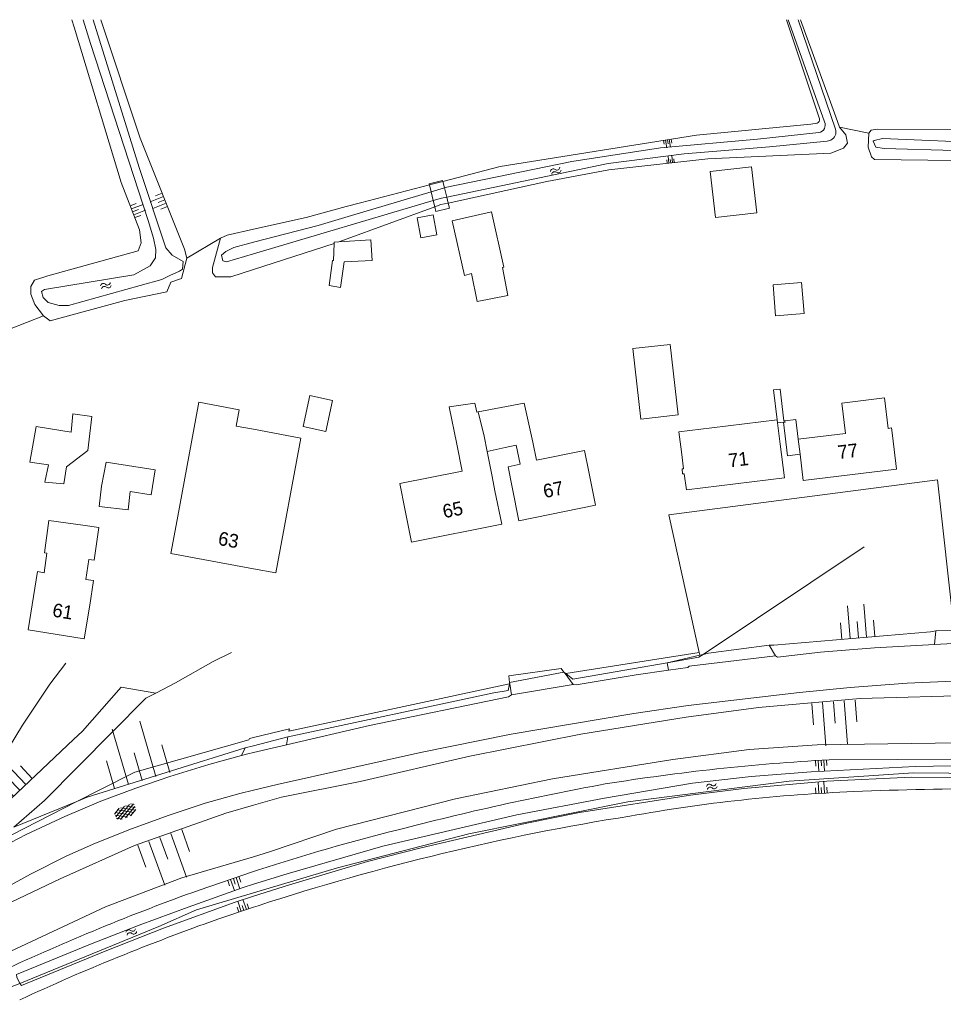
# Model space of a CAD drawing. Extents: x 99476 to 102828, y 406437 to 407931.
# Tile 157 of 162: x 101966 to 102101, y 407786 to 407931. Entities that reach past the tile are written whole.
import ezdxf

# ---------------------------------------------------------------- set-up
doc = ezdxf.new("R2010")
doc.units = 0
doc.header["$MEASUREMENT"] = 0
doc.linetypes.add('DGN Style 2', pattern=[60.553652, 36.332191, -24.221461])
for name, color, linetype, lineweight in [('BG_bijgebouw', 253, 'Continuous', 0), ('BG_dakoverstek', 253, 'Continuous', 13), ('BG_dakoverstek bijgebouw', 253, 'Continuous', 0), ('BG_gesloten verharding', 253, 'Continuous', 0), ('BG_hek', 253, 'Continuous', 0), ('BG_hoofdgebouw', 253, 'Continuous', 13), ('BG_huisnummer', 253, 'Continuous', 0), ('BG_insteek sloot', 253, 'Continuous', 0), ('BG_kant onverhard', 253, 'DGN Style 2', 0), ('BG_kant sloot', 253, 'Continuous', 0), ('BG_kant verharding', 253, 'Continuous', 0), ('BG_kunstwerk', 253, 'Continuous', 0), ('BG_overig lijnvormig object', 253, 'Continuous', 0), ('BG_talud', 253, 'Continuous', 0), ('BG_taludsymbool', 253, 'Continuous', 0), ('BG_tussenmuur', 253, 'Continuous', 0), ('BG_vlakafsluiter', 253, 'Continuous', 0), ('BG_watersymbool', 253, 'Continuous', 0)]:
    doc.layers.add(name, color=color, linetype=linetype, lineweight=lineweight)
doc.styles.add('Style-WORKING', font='WORKING.shx')

# ---------------------------------------------------------------- blocks, each defined once
blk = doc.blocks.new('S01GV4')
at = {"layer": 'BG_gesloten verharding', "linetype": 'Continuous', "lineweight": 0}
for p, q in [((0, 0.278304), (0.9421, 0.823239)), ((0, -0.181671), (1.741927, 0.823239)), ((0, 0.098949), (1.593645, -0.823239)), ((0.117, -0.579), (1.53, 0.238)), ((0.163, 0.466), (2.296, -0.767)), ((0.531, -0.801), (3.134, 0.701)), ((0.567, 0.694), (2.709, -0.545)), ((1.118159, 0.823239), (3.097745, -0.32208)), ((1.293565, -0.823239), (3.161206, 0.256049)), ((1.529745, 0.23842), (2.542019, 0.823239)), ((1.91699, 0.823239), (3.161206, 0.104286)), ((2.715943, 0.823239), (3.161206, 0.565645)), ((0, -0.363991), (0.793486, -0.823239)), ((2.092105, -0.823239), (3.161206, -0.205903))]:
    blk.add_line(p, q, dxfattribs=at)
blk = doc.blocks.new('S04')
at = {"layer": 'BG_taludsymbool', "linetype": 'Continuous', "lineweight": 0}
for p, q in [((-0.5, 0), (-0.5, -0.5)), ((-0.25, 0), (-0.25, -1)), ((0, 0), (0, -0.5)), ((0.25, 0), (0.25, -1)), ((0.5, 0), (0.5, -0.5))]:
    blk.add_line(p, q, dxfattribs=at)
blk = doc.blocks.new('WATERS')
at = {"layer": 'BG_watersymbool', "linetype": 'Continuous', "lineweight": 0}
for centre, start, end in [((-0.375, 0.25), 28.07249, 151.92751), ((-0.375, -0.2), 28.07249, 151.92751), ((0.375, 0.65), 208.07249, 331.92751), ((0.375, 0.2), 208.07249, 331.92751)]:
    blk.add_arc(centre, 0.425, start, end, dxfattribs=at)

msp = doc.modelspace()

# ---------------------------------------------------------------- linework, layer by layer
at = {"layer": 'BG_bijgebouw', "linetype": 'Continuous', "lineweight": 0, "flags": 128}
msp.add_lwpolyline([(102055.672, 407882.356), (102056.831, 407872.002), (102062.309, 407872.616), (102061.15, 407882.97)], dxfattribs=at)
at = {"layer": 'BG_dakoverstek', "linetype": 'Continuous', "lineweight": 13}
for p, q in [((102076.93, 407871.419), (102076.874, 407871.876)), ((102077.8, 407871.524), (102076.93, 407871.419)), ((102080.234, 407866.82), (102079.968, 407869.022))]:
    msp.add_line(p, q, dxfattribs=at)
at = {"layer": 'BG_dakoverstek', "linetype": 'Continuous', "lineweight": 13, "flags": 128}
for points in [[(102077.987, 407871.742), (102077.848, 407871.725), (102077.284, 407876.379), (102076.334, 407876.264), (102076.874, 407871.876)], [(102093.145, 407870.619), (102092.615, 407875.098), (102086.378, 407874.335), (102086.908, 407869.863)], [(102032.993, 407873.033), (102032.776, 407872.991), (102032.471, 407874.342), (102028.716, 407873.813), (102029.833, 407868.286)], [(102040.975, 407868.597), (102039.702, 407874.342), (102032.993, 407873.033)], [(102079.968, 407869.022), (102079.615, 407871.939), (102077.987, 407871.742)], [(102080.234, 407866.82), (102078.394, 407866.597), (102077.8, 407871.524)]]:
    msp.add_lwpolyline(points, dxfattribs=at)
at = {"layer": 'BG_dakoverstek bijgebouw', "linetype": 'Continuous', "lineweight": 0}
for p, q in [((102011.819, 407897.796), (102011.741, 407895.281)), ((102012.785, 407891.311), (102013.299, 407895.067)), ((102012.785, 407891.311), (102011.107, 407891.634)), ((102077.459, 407891.83), (102076.254, 407891.732)), ((102061.15, 407882.97), (102055.672, 407882.356))]:
    msp.add_line(p, q, dxfattribs=at)
at = {"layer": 'BG_dakoverstek bijgebouw', "linetype": 'Continuous', "lineweight": 0, "flags": 128}
for points in [[(102067.03, 407908.368), (102073.118, 407909.058), (102073.884, 407902.292), (102067.797, 407901.602), (102067.03, 407908.368)], [(102031.996, 407893.355), (102030.986, 407893.075), (102029.136, 407901.111), (102034.922, 407902.428), (102036.759, 407894.321), (102036.525, 407894.254)], [(102024.02, 407901.552), (102026.383, 407901.979), (102026.913, 407899.05), (102024.55, 407898.623), (102024.02, 407901.552)], [(102012.537, 407898.029), (102011.825, 407897.984), (102011.819, 407897.796)], [(102013.299, 407895.067), (102017.406, 407895.281), (102017.228, 407898.322), (102012.537, 407898.029)], [(102011.741, 407895.281), (102011.609, 407895.299), (102011.107, 407891.634)], [(102036.525, 407894.254), (102037.338, 407890.145), (102032.809, 407889.246), (102031.996, 407893.355)], [(102076.254, 407891.732), (102076.623, 407887.175), (102080.827, 407887.515), (102080.458, 407892.073), (102077.459, 407891.83)], [(102011.598, 407874.726), (102008.248, 407875.445), (102007.284, 407870.9), (102010.633, 407870.181), (102011.598, 407874.726)], [(101977.68, 407862.131), (101978.378, 407865.673), (101985.564, 407864.535), (101984.961, 407860.887), (101981.875, 407861.356)], [(101977.68, 407862.131), (101977.355, 407859.145), (101981.583, 407858.684), (101981.875, 407861.356)]]:
    msp.add_lwpolyline(points, dxfattribs=at)
at = {"layer": 'BG_hek', "linetype": 'Continuous', "lineweight": 0}
msp.add_line((102076.36, 407838.78), (102099.394, 407840.759), dxfattribs=at)
at = {"layer": 'BG_hoofdgebouw', "linetype": 'Continuous', "lineweight": 13}
for p, q in [((102072.08, 407871.286), (102076.874, 407871.876)), ((102067.286, 407870.696), (102072.08, 407871.286)), ((102077.31, 407868.33), (102076.93, 407871.419)), ((102086.908, 407869.863), (102079.968, 407869.022)), ((102034.314, 407867.225), (102036.951, 407867.823)), ((102035.04, 407863.56), (102034.314, 407867.225)), ((102035.04, 407863.56), (102035.432, 407861.473)), ((102073.126, 407862.78), (102068.333, 407862.19))]:
    msp.add_line(p, q, dxfattribs=at)
at = {"layer": 'BG_hoofdgebouw', "linetype": 'Continuous', "lineweight": 13, "flags": 128}
for points in [[(101988.78, 407857.18), (101991.977, 407874.463), (101997.906, 407873.366), (101997.46, 407870.957), (102000, 407870.486739)], [(102000, 407870.486739), (102006.95, 407869.2)], [(102062.81, 407867.18), (102062.445, 407870.1), (102067.286, 407870.696)], [(102093.8, 407869.59), (102093.668, 407870.682), (102093.145, 407870.619)], [(102006.95, 407869.2), (102003.29, 407849.41), (102000, 407850.018074)], [(102080.234, 407866.82), (102080.7, 407862.96), (102094.4, 407864.62), (102093.8, 407869.59)], [(102029.833, 407868.286), (102030.626, 407864.364), (102021.47, 407862.512), (102022.22, 407858.8)], [(102037.98, 407861.97), (102037.374, 407865.001), (102039.124, 407865.354), (102038.562, 407868.148), (102036.951, 407867.823)], [(102049.2, 407864.23), (102048.575, 407867.356), (102041.511, 407865.933), (102040.975, 407868.597)], [(102077.31, 407868.33), (102077.92, 407863.37), (102073.126, 407862.78)], [(102068.333, 407862.19), (102063.54, 407861.6), (102063.21, 407863.97), (102062.99, 407863.95), (102062.91, 407864.67), (102063.12, 407864.7), (102062.81, 407867.18)], [(102037.98, 407861.97), (102038.96, 407857.07), (102050.18, 407859.33), (102049.2, 407864.23)], [(102022.22, 407858.8), (102023.21, 407853.9), (102036.424, 407856.573), (102035.432, 407861.473)], [(101974.93, 407856.4), (101969.97, 407857.09), (101969.32, 407852.37), (101969.67, 407852.32), (101969.27, 407849.43), (101968.28, 407849.58), (101966.93, 407841.03), (101975.16, 407839.7), (101975.95, 407844.64)], [(101974.93, 407856.4), (101977.291, 407856.058), (101976.598, 407851.277), (101975.811, 407851.391), (101975.385, 407848.452)], [(102000, 407850.018074), (101987.87, 407852.26), (101988.78, 407857.18)], [(101975.385, 407848.452), (101976.53, 407848.269), (101975.95, 407844.64)]]:
    msp.add_lwpolyline(points, dxfattribs=at)
at = {"layer": 'BG_insteek sloot', "linetype": 'Continuous', "lineweight": 0}
for p, q in [((102082.724, 407915.44), (102081.786, 407915.332)), ((102027.778, 407906.909), (102025.807, 407906.397)), ((102015.705, 407903.769), (102025.807, 407906.397)), ((102013.614, 407903.207), (102015.705, 407903.769)), ((102084.48, 407821.95), (102149.59, 407822.244)), ((101992.019, 407802.81), (102000, 407805.53294)), ((102000, 407805.53294), (102000.73, 407805.782)), ((102000, 407800.291573), (101994.765, 407798.528)), ((102000.684, 407800.522), (102000, 407800.291573))]:
    msp.add_line(p, q, dxfattribs=at)
at = {"layer": 'BG_insteek sloot', "linetype": 'Continuous', "lineweight": 0, "flags": 128}
for points in [[(101969.18, 407887.145), (101967.909, 407888.814), (101967.297, 407890.351), (101967.296, 407891.442), (101967.823, 407892.4), (101969.785, 407893.042), (101983.071, 407896.7), (101983.482, 407897.873), (101983.266, 407899.773), (101980.59, 407906.747), (101973.645, 407929.55), (101973.302192, 407930.653)], [(101977.558903, 407930.653), (101983.371, 407913.27), (101989.848, 407896.943), (101990.195, 407895.638)], [(102078.241734, 407930.653), (102083.098, 407916.086)], [(102085.994, 407914.879), (102085.476, 407916.387), (102080.292346, 407930.653)], [(102081.786, 407915.332), (102065.011, 407913.68), (102036.21, 407909.103), (102027.778, 407906.909)], [(102183.079, 407913.105), (102183.327, 407912.177), (102182.641, 407911.451), (102180.325, 407911.395), (102166.508, 407911.935), (102128.224, 407913.679), (102108.754, 407914.501), (102091.605, 407914.587), (102090.669, 407914.403)], [(102028.569, 407903.729), (102043.044, 407906.896), (102052.151, 407908.584), (102066.662, 407910.237), (102084.743, 407911.026)], [(102091.138, 407910.104), (102102.884, 407909.954), (102123.685, 407909.054), (102124.081, 407908.626), (102127.219, 407888.698), (102129.965, 407865.622), (102130.534, 407863.679), (102130.967, 407862.691), (102132.598, 407861.855), (102137.668, 407861.436)], [(102026.611, 407903.17), (102027.491, 407903.493), (102028.569, 407903.729)], [(102000, 407899.883511), (102007.717, 407901.622), (102013.614, 407903.207)], [(102026.611, 407903.17), (102013.214, 407898.248), (102012.537, 407898.029)], [(101995.168, 407898.583), (101996.127, 407899.011), (102000, 407899.883511)], [(102000, 407893.967529), (101996.655, 407892.884), (101994.418, 407892.893), (101993.956, 407893.455), (101993.989, 407894.248), (101995.168, 407898.583)], [(102011.819, 407897.796), (102000, 407893.967529)], [(101990.195, 407895.638), (101989.439, 407892.632), (101987.857, 407892.104), (101987.281, 407890.667), (101981.082, 407889.416), (101970.153, 407886.434), (101969.18, 407887.145)]]:
    msp.add_lwpolyline(points, dxfattribs=at)
at = {"layer": 'BG_insteek sloot', "linetype": 'Continuous', "lineweight": 0, "extrusion": (0, 0, -1)}
for centre, radius, start, end in [((-102082.495111, 407916.003778), 0.60847, 172.233892, 247.903274), ((-102102.011668, 407505.913678), 316.522221, 80.840575, 86.824852), ((-102127.734466, 407402.701724), 422.60786, 75.377306, 79.624996), ((-102094.840355, 407516.60079), 304.109407, 71.973179, 75.956573), ((-102108.032721, 407479.135077), 343.8381, 65.045689, 70.280967)]:
    msp.add_arc(centre, radius, start, end, dxfattribs=at)
at = {"layer": 'BG_insteek sloot', "linetype": 'Continuous', "lineweight": 0}
for centre, radius, start, end in [((102097.694053, 407577.438187), 240.022035, 92.287228, 100.184917), ((102108.664602, 407340.923398), 476.788652, 87.477366, 92.470215), ((102110.698991, 407463.951268), 354.09484, 99.008905, 108.101033), ((102103.262873, 407490.442865), 326.631656, 109.400657, 114.913393)]:
    msp.add_arc(centre, radius, start, end, dxfattribs=at)
at = {"layer": 'BG_kant onverhard', "linetype": 'DGN Style 2', "lineweight": 0}
msp.add_line((102076.595, 407837.233), (102075.709, 407838.763), dxfattribs=at)
at = {"layer": 'BG_kant sloot', "linetype": 'Continuous', "lineweight": 0}
for p in [(102014.368, 407901.905), (102028.011, 407905.971)]:
    msp.add_line(p, (102026.058, 407905.389), dxfattribs=at)
at = {"layer": 'BG_kant sloot', "linetype": 'Continuous', "lineweight": 0, "flags": 128}
for points in [[(101974.983442, 407930.653), (101976.055, 407927.169), (101984.518, 407901.16), (101985.312, 407898.582), (101985.66, 407896.913), (101985.628, 407895.658), (101984.804, 407894.502), (101982.448, 407893.165), (101969.308, 407891.011), (101968.863, 407890.73), (101969.111, 407889.854), (101969.854, 407889.11), (101971.454, 407888.663), (101972.855, 407888.679), (101983.356, 407891.628), (101986.537, 407892.469), (101987.691, 407893.096), (101989.125, 407893.706), (101989.57, 407894.019), (101989.684, 407895.126), (101988.068, 407896.053), (101987.143, 407897.144), (101983.226, 407908.959), (101976.467727, 407930.653)], [(102083.815, 407915.634), (102078.656, 407930.117), (102078.491535, 407930.653)], [(102079.942433, 407930.653), (102085.442, 407914.568)], [(102082.996, 407914.07), (102073.981, 407913.125), (102059.714, 407911.851), (102046.699, 407909.823), (102028.11, 407906.001), (102028.011, 407905.971)], [(102028.35, 407904.608), (102052.04, 407909.524), (102063.201, 407910.938), (102075.729, 407911.976), (102084.2, 407912.789), (102084.757, 407912.956)], [(102137.655, 407862.541), (102134.571, 407862.657), (102132.431, 407863.409), (102131.309, 407864.263), (102130.557, 407866.519), (102128.987, 407879.448), (102124.473, 407910.116), (102123.978, 407910.477), (102113.198, 407911.14), (102092.547, 407911.728), (102091.347, 407911.939), (102090.964, 407912.812), (102091.078, 407912.927), (102092.325, 407913.194), (102108.509, 407912.496), (102128.999, 407911.446), (102158.494, 407909.728)], [(102026.381, 407904.092), (102000, 407896.280011)], [(102026.381, 407904.092), (102027.594, 407904.451), (102028.35, 407904.608)], [(102000, 407897.962613), (102009.482, 407900.448), (102014.368, 407901.905)], [(102000, 407896.280011), (101996.032, 407895.105), (101995.488, 407895.254), (101995.29, 407896.047), (101995.932, 407896.625), (101997.102, 407897.203), (102000, 407897.962613)], [(102081.859, 407820.196), (102073.044, 407819.489), (102064.444, 407818.502), (102051.541, 407816.305), (102038.656, 407813.86), (102018.955, 407809.284), (102004.927, 407805.184)], [(102314.973, 407799.572), (102314.976, 407799.578), (102314.248, 407800.234), (102294.223, 407803.193), (102281.592, 407805.251), (102273.11, 407806.706), (102249.53, 407809.806), (102242.005, 407810.907), (102228.5, 407813.077), (102212.903, 407815.746), (102196.024, 407818.309), (102185.174, 407819.553), (102174.509, 407820.122), (102162.396, 407820.584), (102143.605, 407820.812), (102129.833, 407820.852), (102107.915, 407821.162), (102097.14, 407820.955), (102081.859, 407820.196)], [(102000, 407801.903097), (102005.286, 407803.567), (102016.719, 407806.992), (102024.587, 407808.997), (102039.869, 407812.577), (102047.837, 407814.211), (102064.128, 407816.757), (102071.97, 407817.741), (102084.155, 407818.812), (102096.523, 407819.402), (102122.658, 407819.259)], [(102004.927, 407805.184), (102000, 407803.661831)], [(102000, 407803.661831), (101998.476, 407803.191), (101990.389, 407800.285), (101983.227, 407797.646), (101976.063, 407794.865), (101965.216, 407790.425), (101965.233, 407790.044), (101965.677, 407789.11)], [(101965.677, 407789.11), (101965.681, 407789.101), (101965.914, 407788.816), (101978.224, 407793.861), (101986.789, 407797.217), (101997.293, 407801.051), (102000, 407801.903097)]]:
    msp.add_lwpolyline(points, dxfattribs=at)
at = {"layer": 'BG_kant sloot', "linetype": 'Continuous', "lineweight": 0}
msp.add_arc((102082.79599, 407915.171175), 1.119192, 280.294617, 24.427122, dxfattribs=at)
at = {"layer": 'BG_kant sloot', "linetype": 'Continuous', "lineweight": 0, "extrusion": (0, 0, -1)}
msp.add_arc((-102084.111018, 407914.182044), 1.385812, 163.82897, 242.215993, dxfattribs=at)
at = {"layer": 'BG_kant verharding', "linetype": 'Continuous', "lineweight": 0}
for p, q in [((102099.981, 407838.886), (102100.144, 407840.873)), ((102106.609, 407839.265), (102099.981, 407838.886)), ((102076.595, 407837.233), (102063.956, 407835.721)), ((102060.898, 407835.097), (102060.728, 407836.191)), ((102045.723, 407834.616), (102045.564, 407834.834)), ((102046.9, 407833.003), (102045.723, 407834.616)), ((102037.624, 407833.105), (102037.594, 407833.316)), ((102037.852, 407831.485), (102037.624, 407833.105)), ((102046.9, 407833.003), (102037.852, 407831.485)), ((101973.557, 407824.929), (101961.521, 407813.528)), ((102005.052, 407825.301), (102004.844, 407824.156)), ((102005.058, 407825.335), (102005.052, 407825.301)), ((101998.246, 407822.578), (101998.775, 407823.703))]:
    msp.add_line(p, q, dxfattribs=at)
at = {"layer": 'BG_kant verharding', "linetype": 'Continuous', "lineweight": 0, "flags": 128}
for points in [[(102099.981, 407838.886), (102091.14, 407838.38), (102083.23, 407837.752), (102076.935, 407837.033), (102076.595, 407837.233)], [(102063.956, 407835.721), (102063.748, 407835.505), (102060.898, 407835.097)], [(102060.898, 407835.097), (102056.189, 407834.424), (102047.341, 407832.977), (102046.9, 407833.003)], [(102275.819, 407820.057), (102275.211, 407820.469), (102270.011, 407821.383), (102257.207, 407823.149), (102224.503, 407827.391), (102202.231, 407830.023), (102193.216, 407830.929), (102173.526, 407832.516), (102163.991, 407833.128), (102144.978, 407833.83), (102126.583, 407834.091), (102113.198, 407833.843), (102103.821, 407833.566), (102095.96, 407833.186), (102087.603, 407832.548), (102080.148, 407831.848), (102063.807, 407829.91), (102055.834, 407828.725), (102037.817, 407825.722), (102024.514, 407823.018), (102003.488, 407818.34), (102000, 407817.487462)], [(101964.811, 407812.074), (101969.296, 407815.96), (101984.18, 407831.003), (101985.674, 407831.748)], [(101980.586, 407832.594), (101974.886, 407826.137), (101973.557, 407824.929)], [(102037.852, 407831.485), (102037.417, 407831.173), (102017.02, 407827.009), (102004.844, 407824.156)], [(102004.844, 407824.156), (102000, 407823.02094)], [(102000, 407823.02094), (101999.151, 407822.822), (101998.246, 407822.578)], [(101998.246, 407822.578), (101993.417, 407821.274), (101987.724, 407819.486), (101982.735, 407817.76), (101977.604, 407815.848), (101972.301, 407813.631), (101966.639, 407810.994), (101962.085, 407808.626), (101961.323, 407808.487), (101959.496, 407807.469)], [(102000, 407817.487462), (101997.977, 407816.993), (101992.911, 407815.577), (101987.618, 407813.813), (101982.074, 407811.793), (101976.81, 407809.701), (101972.611, 407807.821), (101967.265, 407805.163), (101961.951, 407802.267), (101956.275, 407798.919), (101951.537, 407795.904), (101947.964, 407793.473), (101943.359, 407789.992), (101938.329, 407786.034)]]:
    msp.add_lwpolyline(points, dxfattribs=at)
at = {"layer": 'BG_kunstwerk', "linetype": 'Continuous', "lineweight": 0}
for p, q in [((102090.669, 407914.403), (102090.311, 407913.974)), ((102025.777, 407906.52), (102027.752, 407907.011)), ((102027.752, 407907.011), (102027.778, 407906.909)), ((102027.778, 407906.909), (102028.011, 407905.971)), ((102025.807, 407906.397), (102025.777, 407906.52)), ((102026.058, 407905.389), (102025.807, 407906.397)), ((102026.381, 407904.092), (102026.058, 407905.389)), ((102028.011, 407905.971), (102028.35, 407904.608)), ((102026.611, 407903.17), (102026.381, 407904.092)), ((102028.35, 407904.608), (102028.569, 407903.729)), ((102028.569, 407903.729), (102028.754, 407902.985)), ((102026.779, 407902.493), (102026.611, 407903.17)), ((102028.754, 407902.985), (102026.779, 407902.493))]:
    msp.add_line(p, q, dxfattribs=at)
at = {"layer": 'BG_kunstwerk', "linetype": 'Continuous', "lineweight": 0, "flags": 128}
for points in [[(102084.743, 407911.026), (102086.603, 407911.783), (102087.174, 407912.526), (102086.92, 407913.761), (102085.994, 407914.879)], [(102090.311, 407913.974), (102090.208, 407911.914), (102090.692, 407910.515), (102091.138, 407910.104)]]:
    msp.add_lwpolyline(points, dxfattribs=at)
at = {"layer": 'BG_overig lijnvormig object', "linetype": 'Continuous', "lineweight": 0, "flags": 128}
msp.add_lwpolyline([(101973.245, 407870.081), (101973.491, 407872.746), (101976.267, 407872.346), (101975.676, 407867.381), (101972.555, 407864.984), (101972.144, 407862.484), (101969.384, 407862.703), (101969.878, 407865.284), (101967.167, 407865.685), (101968.105, 407870.898), (101973.245, 407870.081)], dxfattribs=at)
at = {"layer": 'BG_talud', "linetype": 'Continuous', "lineweight": 0}
for p, q in [((102089.62, 407853.24), (102066.022, 407837.43)), ((102060.728, 407836.191), (102046.869, 407833.783)), ((101998.775, 407823.703), (101975.6, 407816.44))]:
    msp.add_line(p, q, dxfattribs=at)
at = {"layer": 'BG_talud', "linetype": 'Continuous', "lineweight": 0, "flags": 128}
for points in [[(101985.674, 407831.748), (101988.534, 407833.275), (101994.087, 407836.362), (101996.752, 407837.699)], [(102066.022, 407837.43), (102065.38, 407837), (102060.728, 407836.191)], [(101972.456, 407836.116), (101970.108, 407833.062), (101966.095, 407827.034), (101963.145, 407822.166), (101958.24, 407817.433)], [(102000, 407815.274616), (102004.108, 407816.453), (102015.653, 407818.763), (102031.752, 407822.475), (102048.043, 407825.708), (102063.489, 407828.223), (102074.127, 407829.624), (102089.065, 407830.959), (102106.6, 407831.447), (102127.209, 407831.758), (102147.914, 407831.463), (102162.647, 407830.835), (102171.598, 407830.596), (102186.529, 407829.662), (102203.932, 407828.101), (102221.782, 407826.017), (102236.689, 407824.346), (102248.461, 407822.887), (102260.811, 407821.308)], [(102037.383, 407832.134), (102035.29, 407831.77), (102005.058, 407825.335)], [(102000, 407807.713976), (102002.363, 407808.411), (102012.187, 407811.743), (102029.639, 407816.204), (102043.875, 407819.167), (102061.551, 407822.001), (102072.763, 407823.465), (102082.732, 407824.131), (102100.076, 407824.396), (102110.97, 407824.424)], [(101942.942, 407788.2), (101957.412, 407796.987), (101963.477, 407800.575), (101971.612, 407804.481), (101982.518, 407809.376), (101995.94, 407814.11), (102000, 407815.274616)], [(101954.554, 407792.853), (101956.666, 407793.556), (101959.772, 407793.635), (101963.531, 407793.442), (101978.273, 407800.33), (101989.45, 407804.602), (102000, 407807.713976)]]:
    msp.add_lwpolyline(points, dxfattribs=at)
at = {"layer": 'BG_tussenmuur', "linetype": 'Continuous', "lineweight": 0, "flags": 128}
for points in [[(102032.993, 407873.033), (102033.863, 407869.504), (102034.314, 407867.225)], [(102077.987, 407871.742), (102078.016, 407871.55), (102077.8, 407871.524)]]:
    msp.add_lwpolyline(points, dxfattribs=at)
at = {"layer": 'BG_vlakafsluiter', "linetype": 'Continuous', "lineweight": 0}
for p, q in [((102085.994, 407914.879), (102090.311, 407913.974)), ((101990.195, 407895.638), (101995.168, 407898.583)), ((101969.18, 407887.145), (101964.161, 407885.182)), ((102099.394, 407840.759), (102100.144, 407840.873)), ((102100.144, 407840.873), (102102.669, 407840.992)), ((102075.709, 407838.763), (102066.798, 407837.612)), ((102076.36, 407838.78), (102075.709, 407838.763)), ((102045.817, 407834.631), (102065.402, 407837.731)), ((102065.496, 407837.307), (102060.728, 407836.191)), ((102065.402, 407837.731), (102065.496, 407837.307)), ((102066.022, 407837.43), (102065.496, 407837.307)), ((102066.798, 407837.612), (102066.022, 407837.43)), ((102037.594, 407833.316), (102045.564, 407834.834)), ((102045.817, 407834.631), (102045.564, 407834.834)), ((102045.723, 407834.616), (102045.817, 407834.631)), ((102046.869, 407833.783), (102045.817, 407834.631)), ((102037.383, 407832.134), (102037.554, 407833.09)), ((102037.554, 407833.09), (102037.594, 407833.316)), ((102037.554, 407833.09), (102037.624, 407833.105)), ((101980.586, 407832.594), (101985.674, 407831.748)), ((102000, 407824.014861), (102005.052, 407825.301)), ((101998.775, 407823.703), (102000, 407824.014861)), ((101962.061, 407809.692), (101974.037, 407815.808)), ((101974.037, 407815.808), (101964.811, 407812.074)), ((101975.6, 407816.44), (101974.037, 407815.808)), ((101965.677, 407789.11), (101964.433, 407788.601))]:
    msp.add_line(p, q, dxfattribs=at)
at = {"layer": 'BG_vlakafsluiter', "linetype": 'Continuous', "lineweight": 0, "flags": 128}
for points in [[(102065.402, 407837.731), (102060.943, 407857.925), (102100.388, 407863.091), (102102.867, 407841.004), (102102.669, 407840.992)], [(102037.594, 407833.316), (102037.458, 407834.278), (102045.172, 407835.372), (102045.564, 407834.834)], [(102000, 407825.2275), (102005.272, 407826.511), (102005.204, 407826.135), (102037.554, 407833.09)], [(101974.037, 407815.808), (101977.42, 407817.535), (101982.556, 407820.109), (101999.326, 407824.875), (101999.427, 407825.088), (102000, 407825.2275)], [(102314.973, 407799.572), (102258.741, 407808.125), (102181.376, 407819.459), (102128.085, 407819.715), (102096.887, 407820.044), (102078.625, 407818.808), (102054.921, 407815.784), (102031.596, 407811.085), (102012.336, 407806.085), (102000, 407802.417718)], [(102000, 407802.417718), (101991.615, 407799.925), (101986.117, 407797.483), (101965.677, 407789.11)]]:
    msp.add_lwpolyline(points, dxfattribs=at)

# ---------------------------------------------------------------- block references
at = {"layer": 'BG_gesloten verharding', "linetype": 'Continuous', "lineweight": 0, "rotation": 20.918205}
msp.add_blockref('S01GV4', (101979.702, 407813.725), dxfattribs=at)
at = {"layer": 'BG_taludsymbool', "linetype": 'Continuous', "lineweight": 0}
for p, xscale, yscale, zscale, rotation in [((102060.751, 407913.003), 1.136032, 1.136032, 1.136032, 9.014578), ((102061.236, 407909.619), 1.049767, 1.049767, 1.049767, 186.508956), ((101986.967, 407904.206), 2.099852, 2.099852, 2.099852, 291.629138), ((101982.242, 407902.441), 1.84544, 1.84544, 1.84544, 110.988472), ((102088.79, 407839.848), 4.847796, 4.847796, 4.847796, 184.910868), ((102085.128, 407830.479), 6.36106, 6.36106, 6.36106, 4.318569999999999), ((101983.651, 407818.909), 8.451052, 8.451052, 8.451052, 196.357019), ((101965.679, 407817.471), 5.054517, 5.054517, 5.054517, 223.589138), ((102083.309, 407821.883), 1.627659, 1.627659, 1.627659, 3.275508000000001), ((102083.381, 407817.033), 1.668371, 1.668371, 1.668371, 183.642743), ((101986.236, 407810.552), 6.836235, 6.836235, 6.836235, 19.90076), ((101997.033, 407804.521), 1.737083, 1.737083, 1.737083, 18.841739), ((101998.581, 407799.813), 1.580513, 1.580513, 1.580513, 198.595441)]:
    msp.add_blockref('S04', p, dxfattribs=dict(at, xscale=xscale, yscale=yscale, zscale=zscale, rotation=rotation))
at = {"layer": 'BG_watersymbool', "linetype": 'Continuous', "lineweight": 0}
for p, rotation in [((102044.46, 407908.246), 25.207221), ((101978.398, 407891.364), 18.41683399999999), ((102067.332, 407817.817), 17.27542), ((101982.131, 407796.452), 20.556045)]:
    msp.add_blockref('WATERS', p, dxfattribs=dict(at, rotation=rotation))

# ---------------------------------------------------------------- texts
at = {"layer": 'BG_huisnummer', "linetype": 'Continuous', "lineweight": 0, "style": 'Style-WORKING'}
for s, rotation, p in [('77', 6.890548, (102085.867, 407866.104)), ('71', 7.004259, (102069.829, 407864.893)), ('67', 11.366138, (102042.731, 407860.379)), ('65', 11.422321, (102027.976, 407857.414)), ('63', 349.51061, (101994.685, 407853.542)), ('61', 350.792031, (101970.373, 407843.005))]:
    msp.add_text(s, height=2, rotation=rotation, dxfattribs=at).set_placement(p)

doc.saveas('drawing.dxf')
